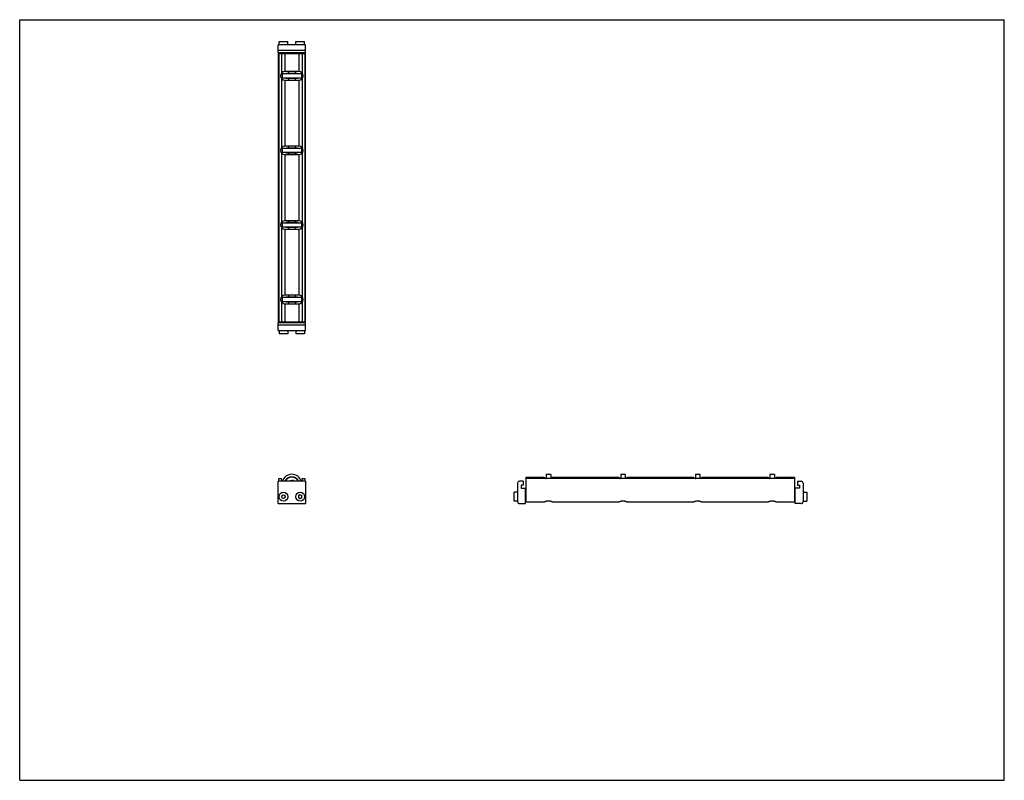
# Model space of a CAD drawing. Header units: inches. Extents: x 0 to 44, y 0 to 34.
import ezdxf

# ---------------------------------------------------------------- set-up
doc = ezdxf.new("R2010")
doc.units = ezdxf.units.IN
doc.header["$LTSCALE"] = 2.42
doc.header["$MEASUREMENT"] = 0
doc.layers.get('0').update_dxf_attribs({"linetype": 'CONTINUOUS'})
for name, color, linetype in [('240826_BL4', 7, 'CONTINUOUS'), ('240826_BL5', 7, 'CONTINUOUS'), ('240826_BL6', 7, 'CONTINUOUS'), ('240826_BL9', 7, 'CONTINUOUS'), ('240827_CAE_BL0', 7, 'CONTINUOUS'), ('240827_CAE_BL7', 7, 'CONTINUOUS'), ('2410WW_CAE_241012_BL10', 7, 'CONTINUOUS'), ('2436WW_243612_BL1', 7, 'CONTINUOUS'), ('X920693M_BL11', 7, 'CONTINUOUS'), ('X920693M_BL2', 7, 'CONTINUOUS'), ('X920693M_BL3', 7, 'CONTINUOUS'), ('X920693M_BL8', 7, 'CONTINUOUS')]:
    doc.layers.add(name, color=color, linetype=linetype)

# ---------------------------------------------------------------- blocks, each defined once
blk = doc.blocks.new('240827_CAE_BL0', base_point=(17.08, 16.418))
at = {"layer": '240827_CAE_BL0', "color": 7, "linetype": 'CONTINUOUS'}
for p, q in [((11.553, 20.469), (12.768, 20.469)), ((11.553, 20.109), (11.553, 20.469)), ((11.553, 20.359), (12.768, 20.359)), ((12.768, 20.109), (12.768, 20.469)), ((11.553, 20.109), (12.768, 20.109)), ((11.553, 12.367), (11.553, 13.367)), ((12.768, 13.367), (11.553, 13.367)), ((12.768, 13.367), (12.768, 12.367)), ((22.247, 13.277), (22.247, 12.457)), ((22.497, 13.367), (22.337, 13.367)), ((22.497, 13.367), (22.497, 13.195)), ((22.407, 13.195), (22.407, 13.064)), ((22.497, 13.195), (22.407, 13.195)), ((22.407, 13.064), (22.607, 13.064)), ((22.607, 12.367), (22.607, 13.064)), ((11.553, 12.367), (12.768, 12.367)), ((22.337, 12.367), (22.607, 12.367))]:
    blk.add_line(p, q, dxfattribs=at)
for centre, start, end in [((22.337, 13.277), 90, 180), ((22.337, 12.457), 180, 270)]:
    blk.add_arc(centre, 0.09, start, end, dxfattribs=at)
blk = doc.blocks.new('2436WW_243612_BL1', base_point=(23.091, 22.468))
at = {"layer": '2436WW_243612_BL1', "color": 7, "linetype": 'CONTINUOUS'}
for p, q in [((11.553, 32.491), (11.553, 20.491)), ((11.553, 32.491), (12.769, 32.491)), ((11.573, 32.491), (11.573, 20.491)), ((11.698, 32.491), (11.698, 31.604)), ((11.848, 32.491), (11.848, 31.679)), ((12.473, 32.491), (12.473, 31.679)), ((12.623, 32.491), (12.623, 31.604)), ((12.748, 32.491), (12.748, 20.491)), ((12.769, 20.491), (12.769, 32.491)), ((11.698, 31.377), (11.698, 28.271)), ((12.473, 31.679), (11.848, 31.679)), ((11.848, 31.303), (11.848, 28.345)), ((11.848, 31.303), (12.473, 31.303)), ((12.473, 31.303), (12.473, 28.345)), ((12.623, 31.377), (12.623, 28.271)), ((12.473, 28.345), (11.848, 28.345)), ((11.698, 28.044), (11.698, 24.937)), ((11.848, 27.969), (11.848, 25.012)), ((11.848, 27.969), (12.473, 27.969)), ((12.473, 27.969), (12.473, 25.012)), ((12.623, 28.044), (12.623, 24.937)), ((11.698, 24.711), (11.698, 21.604)), ((12.473, 25.012), (11.848, 25.012)), ((12.623, 24.711), (12.623, 21.604)), ((11.848, 24.636), (12.473, 24.636)), ((11.848, 24.636), (11.848, 21.679)), ((12.473, 24.636), (12.473, 21.679)), ((12.473, 21.679), (11.848, 21.679)), ((11.698, 21.377), (11.698, 20.491)), ((11.848, 21.303), (12.473, 21.303)), ((11.848, 21.303), (11.848, 20.491)), ((12.473, 21.303), (12.473, 20.491)), ((12.623, 21.377), (12.623, 20.491)), ((11.565, 20.491), (11.553, 20.491)), ((11.573, 20.491), (12.769, 20.491)), ((11.573, 13.367), (11.573, 13.491)), ((11.573, 13.491), (11.698, 13.491)), ((11.698, 13.491), (11.698, 13.367)), ((12.623, 13.367), (12.623, 13.491)), ((12.623, 13.491), (12.748, 13.491)), ((12.748, 13.491), (12.748, 13.367)), ((22.629, 12.446), (22.629, 13.554)), ((22.629, 13.554), (23.441, 13.554)), ((34.629, 13.491), (22.629, 13.491)), ((23.441, 13.554), (23.441, 13.491)), ((23.817, 13.491), (23.817, 13.554)), ((23.817, 13.554), (26.775, 13.554)), ((26.775, 13.554), (26.775, 13.491)), ((27.151, 13.491), (27.151, 13.554)), ((27.151, 13.554), (30.108, 13.554)), ((30.108, 13.554), (30.108, 13.491)), ((30.484, 13.554), (33.441, 13.554)), ((30.484, 13.491), (30.484, 13.554)), ((33.441, 13.554), (33.441, 13.491)), ((33.817, 13.554), (34.629, 13.554)), ((33.817, 13.491), (33.817, 13.554)), ((34.629, 13.554), (34.629, 12.446)), ((22.629, 12.446), (23.454, 12.446)), ((23.805, 12.446), (26.787, 12.446)), ((27.139, 12.446), (30.12, 12.446)), ((30.472, 12.446), (33.454, 12.446)), ((33.805, 12.446), (34.629, 12.446))]:
    blk.add_line(p, q, dxfattribs=at)
for centre, radius, start, end in [((11.848, 31.491), 0.188, 90, 270), ((12.473, 31.491), 0.188, 270, 90), ((11.848, 28.157), 0.188, 90, 270), ((12.473, 28.157), 0.188, 270, 90), ((11.848, 24.824), 0.188, 90, 270), ((12.473, 24.824), 0.188, 270, 90), ((11.848, 21.491), 0.188, 90, 270), ((12.473, 21.491), 0.188, 270, 90), ((12.161, 13.242), 0.312, 23.6154, 156.3868), ((12.161, 13.242), 0.161, 51.3727, 128.6525), ((11.786, 12.679), 0.233, 177.7393, 181.6983), ((12.536, 12.679), 0.233, 357.3626, 0.8213)]:
    blk.add_arc(centre, radius, start, end, dxfattribs=at)
for points, knots in [([(23.629, 12.482), (23.62, 12.482), (23.6, 12.481), (23.572, 12.477), (23.546, 12.471), (23.522, 12.464), (23.5, 12.458), (23.483, 12.452), (23.472, 12.449), (23.464, 12.447), (23.458, 12.446), (23.454, 12.446), (23.452, 12.446)], [0, 0, 0, 0, 0.160779, 0.318075, 0.467977, 0.607749, 0.734322, 0.844344, 0.891944, 0.933962, 0.970029, 1, 1, 1, 1]), ([(23.807, 12.446), (23.805, 12.446), (23.801, 12.446), (23.794, 12.447), (23.787, 12.449), (23.775, 12.452), (23.759, 12.458), (23.737, 12.464), (23.713, 12.471), (23.687, 12.477), (23.658, 12.481), (23.639, 12.482), (23.629, 12.482)], [0, 0, 0, 0, 0.02996, 0.066021, 0.108036, 0.15563, 0.265625, 0.392186, 0.531948, 0.681856, 0.83921, 1, 1, 1, 1]), ([(26.963, 12.482), (26.953, 12.482), (26.934, 12.481), (26.906, 12.477), (26.879, 12.471), (26.855, 12.464), (26.833, 12.458), (26.817, 12.452), (26.805, 12.449), (26.798, 12.447), (26.791, 12.446), (26.787, 12.446), (26.786, 12.446)], [0, 0, 0, 0, 0.160779, 0.318075, 0.467977, 0.607749, 0.734322, 0.844344, 0.891944, 0.933962, 0.970029, 1, 1, 1, 1]), ([(27.14, 12.446), (27.138, 12.446), (27.134, 12.446), (27.128, 12.447), (27.12, 12.449), (27.109, 12.452), (27.092, 12.458), (27.071, 12.464), (27.046, 12.471), (27.02, 12.477), (26.992, 12.481), (26.973, 12.482), (26.963, 12.482)], [0, 0, 0, 0, 0.02996, 0.066021, 0.108036, 0.15563, 0.265625, 0.392186, 0.531948, 0.681856, 0.83921, 1, 1, 1, 1]), ([(30.296, 12.482), (30.286, 12.482), (30.267, 12.481), (30.239, 12.477), (30.213, 12.471), (30.188, 12.464), (30.167, 12.458), (30.15, 12.452), (30.139, 12.449), (30.131, 12.447), (30.125, 12.446), (30.121, 12.446), (30.119, 12.446)], [0, 0, 0, 0, 0.160779, 0.318075, 0.467977, 0.607749, 0.734322, 0.844344, 0.891944, 0.933962, 0.970029, 1, 1, 1, 1]), ([(30.473, 12.446), (30.472, 12.446), (30.468, 12.446), (30.461, 12.447), (30.454, 12.449), (30.442, 12.452), (30.426, 12.458), (30.404, 12.464), (30.38, 12.471), (30.353, 12.477), (30.325, 12.481), (30.306, 12.482), (30.296, 12.482)], [0, 0, 0, 0, 0.02996, 0.066021, 0.108036, 0.15563, 0.265625, 0.392186, 0.531948, 0.681856, 0.83921, 1, 1, 1, 1]), ([(33.629, 12.482), (33.62, 12.482), (33.6, 12.481), (33.572, 12.477), (33.546, 12.471), (33.522, 12.464), (33.5, 12.458), (33.483, 12.452), (33.472, 12.449), (33.464, 12.447), (33.458, 12.446), (33.454, 12.446), (33.452, 12.446)], [0, 0, 0, 0, 0.160779, 0.318075, 0.467977, 0.607749, 0.734322, 0.844344, 0.891944, 0.933962, 0.970029, 1, 1, 1, 1]), ([(33.807, 12.446), (33.805, 12.446), (33.801, 12.446), (33.794, 12.447), (33.787, 12.449), (33.775, 12.452), (33.759, 12.458), (33.737, 12.464), (33.713, 12.471), (33.687, 12.477), (33.658, 12.481), (33.639, 12.482), (33.629, 12.482)], [0, 0, 0, 0, 0.02996, 0.066021, 0.108036, 0.15563, 0.265625, 0.392186, 0.531948, 0.681856, 0.83921, 1, 1, 1, 1])]:
    blk.add_open_spline(points, degree=3, knots=knots, dxfattribs=at)
blk = doc.blocks.new('X920693M_BL2', base_point=(11.786, 16.486))
at = {"layer": 'X920693M_BL2', "color": 7, "linetype": 'CONTINUOUS'}
for p, q in [((11.668, 20.469), (11.668, 20.491)), ((11.904, 20.469), (11.904, 20.491)), ((11.589, 20.109), (11.589, 19.951)), ((11.983, 19.951), (11.589, 19.951)), ((11.983, 20.109), (11.983, 19.951)), ((11.699, 12.707), (11.767, 12.768)), ((11.767, 12.768), (11.853, 12.739)), ((11.699, 12.707), (11.718, 12.618)), ((11.804, 12.59), (11.718, 12.618)), ((11.872, 12.65), (11.804, 12.59)), ((11.872, 12.65), (11.853, 12.739))]:
    blk.add_line(p, q, dxfattribs=at)
blk.add_circle((11.786, 12.679), 0.197, dxfattribs=at)
blk = doc.blocks.new('X920693M_BL3', base_point=(17.484, 16.486))
at = {"layer": 'X920693M_BL3', "color": 7, "linetype": 'CONTINUOUS'}
for p, q in [((12.418, 20.491), (12.418, 20.469)), ((12.654, 20.491), (12.654, 20.469)), ((12.339, 20.109), (12.339, 19.951)), ((12.733, 19.951), (12.339, 19.951)), ((12.733, 20.109), (12.733, 19.951)), ((12.457, 12.724), (12.536, 12.77)), ((12.536, 12.77), (12.614, 12.724)), ((22.09, 12.482), (22.09, 12.875)), ((22.247, 12.875), (22.09, 12.875)), ((22.607, 12.797), (22.629, 12.797)), ((12.457, 12.724), (12.457, 12.633)), ((12.536, 12.588), (12.457, 12.633)), ((12.614, 12.633), (12.536, 12.588)), ((12.614, 12.633), (12.614, 12.724)), ((22.247, 12.482), (22.09, 12.482)), ((22.607, 12.56), (22.629, 12.56))]:
    blk.add_line(p, q, dxfattribs=at)
blk.add_circle((12.536, 12.679), 0.197, dxfattribs=at)
blk = doc.blocks.new('240826_BL4', base_point=(17.735, 17.206))
at = {"layer": '240826_BL4', "color": 7, "linetype": 'CONTINUOUS'}
for p, q in [((11.723, 21.576), (11.723, 21.406)), ((11.738, 21.591), (12.583, 21.591)), ((11.911, 21.609), (11.908, 21.591)), ((11.911, 21.609), (12.411, 21.609)), ((12.411, 21.609), (12.413, 21.591)), ((12.598, 21.576), (12.598, 21.406)), ((12.583, 21.391), (11.738, 21.391)), ((11.908, 21.391), (11.911, 21.373)), ((12.411, 21.373), (11.911, 21.373)), ((12.413, 21.391), (12.411, 21.373)), ((23.529, 13.664), (23.529, 13.491)), ((23.544, 13.679), (23.714, 13.679)), ((23.729, 13.664), (23.729, 13.491)), ((23.511, 13.492), (23.529, 13.494)), ((23.747, 13.492), (23.729, 13.494))]:
    blk.add_line(p, q, dxfattribs=at)
for centre, radius, start, end in [((11.738, 21.576), 0.015, 90, 180), ((12.583, 21.576), 0.015, 0, 90), ((11.738, 21.406), 0.015, 180, 270), ((12.583, 21.406), 0.015, 270, 360), ((12.161, 13.242), 0.438, 16.6092, 163.3908), ((23.544, 13.664), 0.015, 90, 180), ((23.714, 13.664), 0.015, 0, 90), ((12.161, 13.242), 0.33, 22.2774, 157.7229), ((12.161, 13.242), 0.322, 22.8534, 157.1465)]:
    blk.add_arc(centre, radius, start, end, dxfattribs=at)
blk = doc.blocks.new('240826_BL5', base_point=(19.402, 19.217))
at = {"layer": '240826_BL5', "color": 7, "linetype": 'CONTINUOUS'}
for p, q in [((11.723, 24.909), (11.723, 24.739)), ((11.738, 24.924), (12.583, 24.924)), ((12.583, 24.724), (11.738, 24.724)), ((11.911, 24.942), (11.908, 24.924)), ((11.908, 24.724), (11.911, 24.706)), ((11.911, 24.942), (12.411, 24.942)), ((12.411, 24.706), (11.911, 24.706)), ((12.411, 24.942), (12.413, 24.924)), ((12.413, 24.724), (12.411, 24.706)), ((12.598, 24.909), (12.598, 24.739)), ((26.863, 13.664), (26.863, 13.491)), ((26.878, 13.679), (27.048, 13.679)), ((27.063, 13.664), (27.063, 13.491)), ((26.845, 13.492), (26.863, 13.494)), ((27.081, 13.492), (27.063, 13.494))]:
    blk.add_line(p, q, dxfattribs=at)
for centre, start, end in [((11.738, 24.909), 90, 180), ((11.738, 24.739), 180, 270), ((12.583, 24.909), 0, 90), ((12.583, 24.739), 270, 360), ((26.878, 13.664), 90, 180), ((27.048, 13.664), 0, 90)]:
    blk.add_arc(centre, 0.015, start, end, dxfattribs=at)
blk = doc.blocks.new('240826_BL6', base_point=(22.735, 22.55))
at = {"layer": '240826_BL6', "color": 7, "linetype": 'CONTINUOUS'}
for p, q in [((11.723, 31.576), (11.723, 31.406)), ((11.738, 31.591), (12.583, 31.591)), ((12.583, 31.391), (11.738, 31.391)), ((11.911, 31.609), (11.908, 31.591)), ((11.908, 31.391), (11.911, 31.373)), ((11.911, 31.609), (12.411, 31.609)), ((12.411, 31.373), (11.911, 31.373)), ((12.411, 31.609), (12.413, 31.591)), ((12.413, 31.391), (12.411, 31.373)), ((12.598, 31.576), (12.598, 31.406)), ((33.529, 13.664), (33.529, 13.491)), ((33.544, 13.679), (33.714, 13.679)), ((33.729, 13.664), (33.729, 13.491)), ((33.511, 13.492), (33.529, 13.494)), ((33.747, 13.492), (33.729, 13.494))]:
    blk.add_line(p, q, dxfattribs=at)
for centre, start, end in [((11.738, 31.576), 90, 180), ((11.738, 31.406), 180, 270), ((12.583, 31.576), 0, 90), ((12.583, 31.406), 270, 360), ((33.544, 13.664), 90, 180), ((33.714, 13.664), 0, 90)]:
    blk.add_arc(centre, 0.015, start, end, dxfattribs=at)
blk = doc.blocks.new('240827_CAE_BL7', base_point=(23.282, 22.62))
at = {"layer": '240827_CAE_BL7', "color": 7, "linetype": 'CONTINUOUS'}
for p, q in [((11.553, 32.513), (11.553, 32.873)), ((12.768, 32.873), (11.553, 32.873)), ((12.768, 32.623), (11.553, 32.623)), ((12.768, 32.513), (12.768, 32.873)), ((12.768, 32.513), (11.553, 32.513)), ((34.761, 13.367), (34.921, 13.367)), ((34.761, 13.367), (34.761, 13.195)), ((35.011, 13.277), (35.011, 12.457)), ((34.851, 13.064), (34.651, 13.064)), ((34.651, 12.367), (34.651, 13.064)), ((34.761, 13.195), (34.851, 13.195)), ((34.851, 13.195), (34.851, 13.064)), ((34.921, 12.367), (34.651, 12.367))]:
    blk.add_line(p, q, dxfattribs=at)
for centre, start, end in [((34.921, 13.277), 0, 90), ((34.921, 12.457), 270, 360)]:
    blk.add_arc(centre, 0.09, start, end, dxfattribs=at)
blk = doc.blocks.new('X920693M_BL8', base_point=(11.786, 32.76))
at = {"layer": 'X920693M_BL8', "color": 7, "linetype": 'CONTINUOUS'}
for p, q in [((11.589, 32.873), (11.589, 33.03)), ((11.589, 33.03), (11.983, 33.03)), ((11.983, 32.873), (11.983, 33.03)), ((11.668, 32.513), (11.668, 32.491)), ((11.904, 32.513), (11.904, 32.491))]:
    blk.add_line(p, q, dxfattribs=at)
blk = doc.blocks.new('240826_BL9', base_point=(21.069, 20.883))
at = {"layer": '240826_BL9', "color": 7, "linetype": 'CONTINUOUS'}
for p, q in [((11.723, 28.242), (11.723, 28.072)), ((11.738, 28.257), (12.583, 28.257)), ((11.911, 28.275), (11.908, 28.257)), ((11.911, 28.275), (12.411, 28.275)), ((12.411, 28.275), (12.413, 28.257)), ((12.598, 28.242), (12.598, 28.072)), ((12.583, 28.057), (11.738, 28.057)), ((11.908, 28.057), (11.911, 28.039)), ((12.411, 28.039), (11.911, 28.039)), ((12.413, 28.057), (12.411, 28.039)), ((30.196, 13.664), (30.196, 13.491)), ((30.211, 13.679), (30.381, 13.679)), ((30.396, 13.664), (30.396, 13.491)), ((30.178, 13.492), (30.196, 13.494)), ((30.414, 13.492), (30.396, 13.494))]:
    blk.add_line(p, q, dxfattribs=at)
for centre, start, end in [((11.738, 28.242), 90, 180), ((12.583, 28.242), 0, 90), ((11.738, 28.072), 180, 270), ((12.583, 28.072), 270, 360), ((30.211, 13.664), 90, 180), ((30.381, 13.664), 0, 90)]:
    blk.add_arc(centre, 0.015, start, end, dxfattribs=at)
blk = doc.blocks.new('2410WW_CAE_241012_BL10', base_point=(12.161, 22.46))
at = {"layer": '2410WW_CAE_241012_BL10', "color": 7, "linetype": 'CONTINUOUS'}
for p, q in [((12.006, 31.679), (12.006, 31.609)), ((12.006, 31.373), (12.006, 31.303)), ((12.316, 31.679), (12.316, 31.609)), ((12.316, 31.373), (12.316, 31.303)), ((12.006, 28.345), (12.006, 28.275)), ((12.316, 28.345), (12.316, 28.275)), ((12.006, 28.039), (12.006, 27.969)), ((12.316, 28.039), (12.316, 27.969)), ((12.006, 25.012), (12.006, 24.942)), ((12.006, 24.706), (12.006, 24.636)), ((12.316, 25.012), (12.316, 24.942)), ((12.316, 24.706), (12.316, 24.636)), ((12.006, 21.679), (12.006, 21.609)), ((12.316, 21.679), (12.316, 21.609)), ((12.006, 21.373), (12.006, 21.303)), ((12.316, 21.373), (12.316, 21.303))]:
    blk.add_line(p, q, dxfattribs=at)
blk.add_arc((12.161, 13.242), 0.155, 53.7734, 126.2266, dxfattribs=at)
blk = doc.blocks.new('X920693M_BL11', base_point=(23.754, 22.756))
at = {"layer": 'X920693M_BL11', "color": 7, "linetype": 'CONTINUOUS'}
for p, q in [((12.339, 32.873), (12.339, 33.03)), ((12.339, 33.03), (12.733, 33.03)), ((12.733, 32.873), (12.733, 33.03)), ((12.418, 32.513), (12.418, 32.491)), ((12.654, 32.513), (12.654, 32.491)), ((34.651, 12.797), (34.629, 12.797)), ((35.011, 12.875), (35.169, 12.875)), ((35.169, 12.875), (35.169, 12.482)), ((34.651, 12.56), (34.629, 12.56)), ((35.011, 12.482), (35.169, 12.482))]:
    blk.add_line(p, q, dxfattribs=at)

msp = doc.modelspace()

# ---------------------------------------------------------------- linework, layer by layer
at = {"color": 7, "linetype": 'CONTINUOUS'}
for p, q in [((0, 0), (0, 34)), ((0, 34), (44, 34)), ((44, 0), (44, 34)), ((0, 0), (44, 0))]:
    msp.add_line(p, q, dxfattribs=at)

# ---------------------------------------------------------------- block references
at = {"layer": '240826_BL4'}
msp.add_blockref('240826_BL4', (17.735, 17.206), dxfattribs=at)
at = {"layer": '240826_BL5'}
msp.add_blockref('240826_BL5', (19.402, 19.217), dxfattribs=at)
at = {"layer": '240826_BL6'}
msp.add_blockref('240826_BL6', (22.735, 22.55), dxfattribs=at)
at = {"layer": '240826_BL9'}
msp.add_blockref('240826_BL9', (21.069, 20.883), dxfattribs=at)
at = {"layer": '240827_CAE_BL0'}
msp.add_blockref('240827_CAE_BL0', (17.08, 16.418), dxfattribs=at)
at = {"layer": '240827_CAE_BL7'}
msp.add_blockref('240827_CAE_BL7', (23.282, 22.62), dxfattribs=at)
at = {"layer": '2410WW_CAE_241012_BL10'}
msp.add_blockref('2410WW_CAE_241012_BL10', (12.161, 22.46), dxfattribs=at)
at = {"layer": '2436WW_243612_BL1'}
msp.add_blockref('2436WW_243612_BL1', (23.091, 22.468), dxfattribs=at)
at = {"layer": 'X920693M_BL11'}
msp.add_blockref('X920693M_BL11', (23.754, 22.756), dxfattribs=at)
at = {"layer": 'X920693M_BL2'}
msp.add_blockref('X920693M_BL2', (11.786, 16.486), dxfattribs=at)
at = {"layer": 'X920693M_BL3'}
msp.add_blockref('X920693M_BL3', (17.484, 16.486), dxfattribs=at)
at = {"layer": 'X920693M_BL8'}
msp.add_blockref('X920693M_BL8', (11.786, 32.76), dxfattribs=at)

doc.saveas('drawing.dxf')
